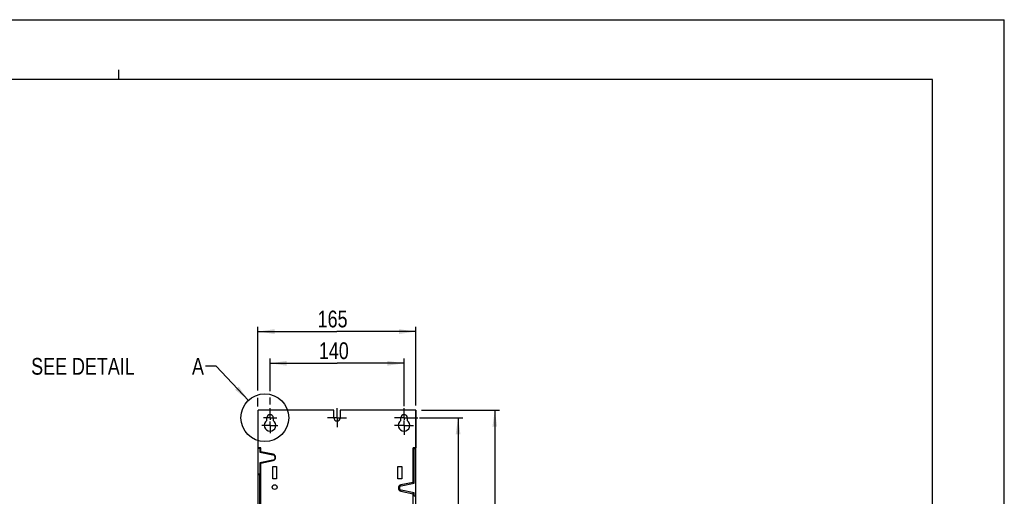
# Model space of a CAD drawing. Extents: x 0 to 420, y 0 to 297.
# Tile 37 of 37: x 214 to 420, y 197 to 297. Entities that reach past the tile are written whole.
import ezdxf

# ---------------------------------------------------------------- set-up
doc = ezdxf.new("R2010")
doc.units = 0
doc.header["$LTSCALE"] = 23.1
doc.linetypes.add('CENTER', pattern=[0.6, 0.375, -0.075, 0.075, -0.075])
doc.layers.get('0').update_dxf_attribs({"linetype": 'CONTINUOUS'})
doc.layers.add('DEFAULT_1', color=7, linetype='CENTER')
doc.styles.get("Standard").update_dxf_attribs({"font": 'txt', "width": 0.8})
doc.dimstyles.get("Standard").update_dxf_attribs({"dimtxt": 2.5, "dimasz": 2.5, "dimexe": 1.25, "dimexo": 0.625, "dimtad": 1, "dimcen": 2.5, "dimazin": 3, "dimtfac": 1, "dimtmove": 0, "dimatfit": 3})

# ---------------------------------------------------------------- blocks, each defined once
blk = doc.blocks.new('_FILLED')
at = {"color": 0, "linetype": 'BYBLOCK'}
blk.add_solid([(0, 0), (-1, 0.143), (-1, -0.143)], dxfattribs=at)
blk = doc.blocks.new('*D2')
at = {"color": 2, "linetype": 'CONTINUOUS'}
for p, q in [((298.25, 215.41), (314.56, 215.41)), ((313.56, 215.41), (313.56, 175.51)), ((313.56, 135.61), (313.56, 175.51)), ((296.98, 135.61), (314.56, 135.61))]:
    blk.add_line(p, q, dxfattribs=at)
at = {"color": 2, "linetype": 'CONTINUOUS', "xscale": 3.5, "yscale": 3.5, "zscale": 3.5}
for p, rotation in [((313.56, 215.41), 90), ((313.56, 135.61), 270)]:
    blk.add_blockref('_FILLED', p, dxfattribs=dict(at, rotation=rotation))
at = {"color": 5, "linetype": 'CONTINUOUS', "width": 0.8}
blk.add_text('399', height=3.5, rotation=90, dxfattribs=at).set_placement((312.68, 170.68))
blk = doc.blocks.new('*D3')
at = {"color": 2, "linetype": 'CONTINUOUS'}
for p, q in [((264.05, 219.47), (264.05, 232.81)), ((297.05, 216.35), (297.05, 232.81)), ((264.05, 231.81), (280.55, 231.81)), ((297.05, 231.81), (280.55, 231.81)), ((264.05, 216.15), (264.05, 217.95))]:
    blk.add_line(p, q, dxfattribs=at)
at = {"color": 2, "linetype": 'CONTINUOUS', "xscale": 3.5, "yscale": 3.5, "zscale": 3.5, "rotation": 180}
blk.add_blockref('_FILLED', (264.05, 231.81), dxfattribs=at)
at = {"color": 2, "linetype": 'CONTINUOUS', "xscale": 3.5, "yscale": 3.5, "zscale": 3.5}
blk.add_blockref('_FILLED', (297.05, 231.81), dxfattribs=at)
at = {"color": 5, "linetype": 'CONTINUOUS', "width": 0.8}
blk.add_text('165', height=3.5, dxfattribs=at).set_placement((276.55, 232.69))
blk = doc.blocks.new('*D7')
at = {"color": 2, "linetype": 'CONTINUOUS'}
for p, q in [((266.6, 219.36), (266.6, 226.18)), ((266.6, 225.18), (280.6, 225.18)), ((294.6, 225.18), (280.6, 225.18)), ((294.6, 216.21), (294.6, 226.18)), ((266.6, 216.56), (266.6, 218))]:
    blk.add_line(p, q, dxfattribs=at)
at = {"color": 2, "linetype": 'CONTINUOUS', "xscale": 3.5, "yscale": 3.5, "zscale": 3.5, "rotation": 180}
blk.add_blockref('_FILLED', (266.6, 225.18), dxfattribs=at)
at = {"color": 2, "linetype": 'CONTINUOUS', "xscale": 3.5, "yscale": 3.5, "zscale": 3.5}
blk.add_blockref('_FILLED', (294.6, 225.18), dxfattribs=at)
at = {"color": 5, "linetype": 'CONTINUOUS', "width": 0.8}
blk.add_text('140', height=3.5, dxfattribs=at).set_placement((276.8, 226.06))
blk = doc.blocks.new('*D8')
at = {"color": 2, "linetype": 'CONTINUOUS'}
for p, q in [((297.84, 213.81), (306.89, 213.81)), ((305.89, 213.81), (305.89, 175.81)), ((305.89, 137.81), (305.89, 175.81)), ((297.35, 137.81), (306.89, 137.81))]:
    blk.add_line(p, q, dxfattribs=at)
at = {"color": 2, "linetype": 'CONTINUOUS', "xscale": 3.5, "yscale": 3.5, "zscale": 3.5}
for p, rotation in [((305.89, 213.81), 90), ((305.89, 137.81), 270)]:
    blk.add_blockref('_FILLED', p, dxfattribs=dict(at, rotation=rotation))
at = {"color": 5, "linetype": 'CONTINUOUS', "width": 0.8}
blk.add_text('380', height=3.5, rotation=90, dxfattribs=at).set_placement((305.01, 170.85))

msp = doc.modelspace()

# ---------------------------------------------------------------- linework, layer by layer
at = {"color": 7, "linetype": 'CONTINUOUS'}
for p, q in [((0, 297), (420, 297)), ((420, 0), (420, 297)), ((405, 284.5), (15, 284.5)), ((405, 12.5), (405, 284.5)), ((264.096, 140.607), (264.096, 215.407)), ((279.916, 215.407), (264.096, 215.407)), ((279.916, 213.807), (279.916, 215.407)), ((281.276, 215.407), (281.276, 213.807)), ((297.092, 215.407), (281.276, 215.407)), ((297.054, 215.407), (297.054, 207.521)), ((297.092, 207.521), (297.092, 215.407)), ((265.916, 213.196), (265.916, 213.807)), ((267.276, 213.807), (267.276, 213.196)), ((293.916, 213.196), (293.916, 213.807)), ((295.276, 213.807), (295.276, 213.196)), ((297.096, 140.567), (297.096, 210.457)), ((264.696, 207.521), (264.096, 207.521)), ((264.096, 207.417), (264.496, 207.417)), ((264.496, 207.417), (264.496, 206.628)), ((264.496, 206.628), (267.212, 206.076)), ((264.696, 206.587), (264.696, 207.521)), ((267.232, 206.174), (264.696, 206.689)), ((296.496, 200.085), (296.496, 207.521)), ((297.092, 207.521), (296.496, 207.521)), ((296.696, 200.126), (296.696, 207.338)), ((296.696, 207.338), (297.096, 207.338)), ((267.212, 204.939), (264.496, 204.386)), ((264.496, 204.386), (264.496, 202.025)), ((264.696, 204.325), (267.232, 204.841)), ((264.696, 146.587), (264.696, 204.427)), ((264.496, 202.025), (264.096, 202.025)), ((264.096, 201.925), (264.496, 201.925)), ((264.496, 149.089), (264.496, 201.925)), ((267.166, 201.007), (267.166, 203.607)), ((267.166, 203.607), (267.966, 203.607)), ((267.966, 203.607), (267.966, 201.007)), ((293.326, 201.007), (293.326, 203.607)), ((293.326, 203.607), (294.126, 203.607)), ((294.126, 203.607), (294.126, 201.007)), ((267.966, 201.007), (267.166, 201.007)), ((294.126, 201.007), (293.326, 201.007)), ((296.496, 200.289), (293.961, 199.774)), ((294.001, 199.578), (296.696, 200.126)), ((293.961, 198.441), (296.496, 197.925)), ((296.696, 198.088), (294.001, 198.637)), ((296.496, 146.587), (296.496, 198.129)), ((296.696, 197.425), (296.696, 198.088)), ((297.096, 197.425), (296.696, 197.425))]:
    msp.add_line(p, q, dxfattribs=at)
at = {"color": 2, "linetype": 'CONTINUOUS'}
for p, q in [((235, 284.5), (235, 286.5)), ((255.35, 224.544), (253.095, 224.544)), ((262.084, 217.437), (255.35, 224.544))]:
    msp.add_line(p, q, dxfattribs=at)
msp.add_circle((265.518, 213.813), 4.992, dxfattribs=at)
at = {"color": 7, "linetype": 'CONTINUOUS'}
msp.add_circle((267.566, 199.307), 0.5, dxfattribs=at)
for centre, radius, start, end in [((266.596, 213.807), 0.68, 0, 180), ((294.596, 213.807), 0.68, 0, 180), ((266.596, 212.207), 1.2, 124.51811, 55.48189), ((280.596, 213.807), 0.68, 180, 360), ((294.596, 212.207), 1.2, 124.51811, 55.48189), ((297.046, 210.457), 0.05, 0, 23.07392), ((267.096, 205.507), 0.58, 281.5, 78.5), ((267.096, 205.507), 0.68, 281.5, 78.5), ((294.096, 199.107), 0.68, 101.5, 258.5), ((294.096, 199.107), 0.48, 101.5, 258.5)]:
    msp.add_arc(centre, radius, start, end, dxfattribs=at)
at = {"color": 2, "linetype": 'CONTINUOUS'}
msp.add_solid([(259.314, 219.633), (262.084, 217.437), (260.039, 220.321)], dxfattribs=at)
at = {"layer": 'DEFAULT_1', "color": 7, "linetype": 'CENTER'}
for p, q in [((266.596, 213.807), (266.596, 215.807)), ((280.596, 213.807), (280.596, 215.807)), ((294.596, 213.807), (294.596, 215.807)), ((266.596, 212.207), (264.914, 212.207)), ((266.596, 213.807), (265.265, 213.807)), ((266.596, 213.807), (266.596, 213.338)), ((266.596, 213.807), (268.01, 213.807)), ((266.596, 212.207), (266.596, 213.018)), ((266.596, 212.207), (266.596, 210.593)), ((266.596, 212.207), (268.234, 212.207)), ((280.596, 213.807), (278.596, 213.807)), ((280.596, 213.807), (280.596, 211.807)), ((280.596, 213.807), (282.596, 213.807)), ((294.596, 213.807), (292.596, 213.807)), ((294.596, 212.207), (292.596, 212.207)), ((294.596, 213.807), (294.596, 213.338)), ((294.596, 213.807), (297.476, 213.807)), ((294.596, 212.207), (294.596, 213.21)), ((294.596, 212.207), (294.596, 210.207)), ((294.596, 212.207), (296.596, 212.207))]:
    msp.add_line(p, q, dxfattribs=at)

# ---------------------------------------------------------------- texts
at = {"color": 5, "linetype": 'CONTINUOUS', "width": 0.8}
for s, p in [('SEE DETAIL  ', (216.695, 222.794)), ('A', (250.295, 222.794))]:
    msp.add_text(s, height=3.5, dxfattribs=at).set_placement(p)

# ---------------------------------------------------------------- dimensions: what is measured, and where the dimension line sits
at = {"color": 2, "linetype": 'CONTINUOUS'}
for base, p1, p2, picture, middle in [((297.054, 231.811), (264.054, 216.155), (297.054, 216.354), '*D3', (280.754, 234.436)), ((294.596, 225.184), (266.596, 216.561), (294.596, 216.21), '*D7', (280.996, 227.809))]:
    dim = msp.add_linear_dim(base=base, p1=p1, p2=p2, dimstyle='Standard', dxfattribs=at)
    dim.commit()
    dim.dimension.update_dxf_attribs({"geometry": picture, "text_midpoint": middle, "dimtype": 128})
for base, p1, p2, angle, picture, middle in [((313.557, 135.607), (298.253, 215.407), (296.976, 135.607), 270, '*D2', (310.932, 174.885)), ((305.888, 213.807), (297.346, 137.807), (297.844, 213.807), 90, '*D8', (303.263, 175.048))]:
    dim = msp.add_linear_dim(base=base, p1=p1, p2=p2, angle=angle, dimstyle='Standard', dxfattribs=at)
    dim.commit()
    dim.dimension.update_dxf_attribs({"geometry": picture, "text_midpoint": middle, "dimtype": 128})

doc.saveas('drawing.dxf')
